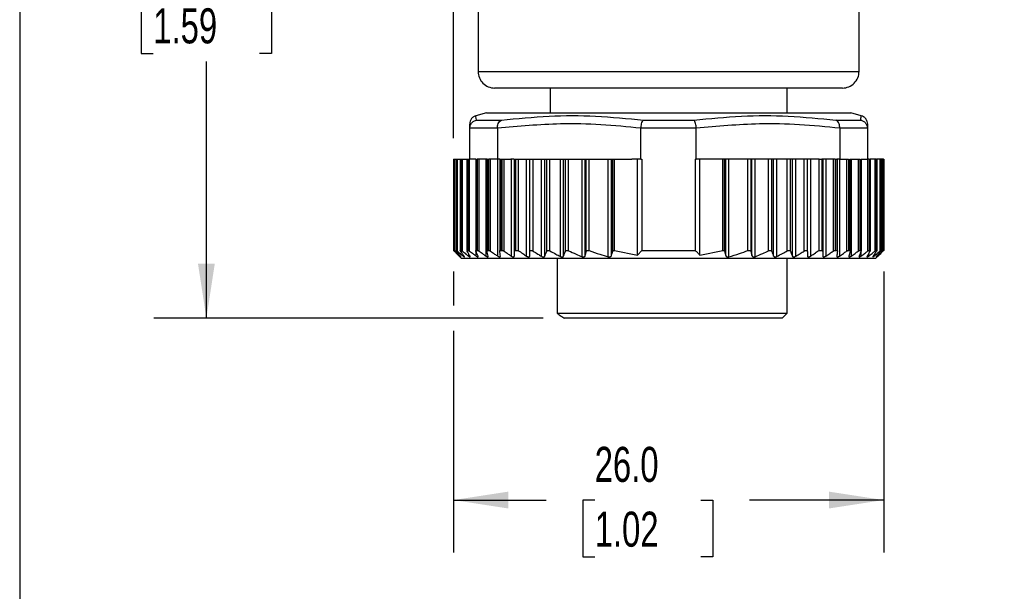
# Model space of a CAD drawing. Header units: millimetres. Extents: x 6 to 273, y 6 to 210.
# Tile 2 of 11: x 6 to 66, y 97 to 131. Entities that reach past the tile are written whole.
import ezdxf

# ---------------------------------------------------------------- set-up
doc = ezdxf.new("R2010")
doc.units = ezdxf.units.MM
doc.linetypes.add('SLD-Solid', pattern=[0])
doc.layers.add('DIMENSIONS', color=140, linetype='SLD-Solid', lineweight=25)
doc.layers.add('TEXT', color=140, linetype='SLD-Solid', lineweight=25)
doc.styles.add('SLDTEXTSTYLE0', font='TXT', dxfattribs={"width": 0.7})
doc.dimstyles.new('SLDDIMSTYLE1', dxfattribs={"dimtxt": 2.158008, "dimasz": 3.302, "dimexe": 0, "dimexo": 0.0625, "dimgap": 0.539502, "dimtad": 0, "dimtih": 1, "dimtoh": 1, "dimdec": 1, "dimrnd": 1e-09, "dimzin": 12, "dimdsep": 46, "dimtxsty": 'SLDTEXTSTYLE0', "dimsah": 1, "dimcen": 0.09, "dimadec": 0, "dimazin": 3, "dimtfac": 1, "dimtdec": 1, "dimtofl": 0, "dimtmove": 0, "dimatfit": 3, "dimfxl": 0, "dimfrac": 2, "dimtolj": 1, "dimtzin": 12, "dimarcsym": 0})
doc.dimstyles.new('SLDDIMSTYLE2', dxfattribs={"dimtxt": 2.158008, "dimasz": 3.302, "dimexe": 0, "dimexo": 0.0625, "dimgap": 0.539502, "dimtad": 0, "dimtih": 1, "dimtoh": 1, "dimdec": 1, "dimrnd": 1e-09, "dimzin": 4, "dimdsep": 46, "dimtxsty": 'SLDTEXTSTYLE0', "dimsah": 1, "dimcen": 0.09, "dimadec": 0, "dimazin": 1, "dimtfac": 1, "dimtdec": 1, "dimtofl": 0, "dimtmove": 0, "dimatfit": 3, "dimfxl": 0, "dimfrac": 2, "dimtolj": 1, "dimtzin": 12, "dimarcsym": 0})

# ---------------------------------------------------------------- blocks, each defined once
blk = doc.blocks.new('_D_5')
at = {"layer": 'DIMENSIONS'}
for p, q in [((33.755, 153.387), (14.446, 153.387)), ((17.621, 153.387), (17.621, 136.358)), ((14.415, 132.445), (13.69, 132.445)), ((13.69, 132.445), (13.69, 129.015)), ((20.827, 132.445), (21.552, 132.445)), ((21.552, 132.445), (21.552, 129.015)), ((13.69, 129.015), (14.415, 129.015)), ((21.552, 129.015), (20.827, 129.015)), ((17.621, 113.03), (17.621, 128.532)), ((37.96, 113.03), (14.446, 113.03))]:
    blk.add_line(p, q, dxfattribs=at)
for points in [[(17.621, 153.387), (17.113, 150.085), (18.129, 150.085)], [(17.621, 113.03), (18.129, 116.332), (17.113, 116.332)]]:
    blk.add_solid(points, dxfattribs=at)
at = {"layer": 'DIMENSIONS', "char_height": 2.1167, "attachment_point": 1, "style": 'SLDTEXTSTYLE0'}
for s, insert in [('40.4', (14.415, 135.657)), ('1.59', (14.415, 131.744))]:
    blk.add_mtext(s, dxfattribs=dict(at, insert=insert))
blk = doc.blocks.new('_D_6')
at = {"layer": 'DIMENSIONS'}
for p, q in [((32.54, 115.86), (32.54, 113.792)), ((58.511, 115.86), (58.511, 98.878)), ((32.54, 112.268), (32.54, 98.878)), ((32.54, 102.053), (38.139, 102.053)), ((41.064, 102.053), (40.339, 102.053)), ((40.339, 102.053), (40.339, 98.624)), ((47.476, 102.053), (48.201, 102.053)), ((48.201, 102.053), (48.201, 98.624)), ((58.511, 102.053), (50.401, 102.053)), ((40.339, 98.624), (41.064, 98.624)), ((48.201, 98.624), (47.476, 98.624))]:
    blk.add_line(p, q, dxfattribs=at)
for points in [[(32.54, 102.053), (35.842, 101.545), (35.842, 102.561)], [(58.511, 102.053), (55.209, 102.561), (55.209, 101.545)]]:
    blk.add_solid(points, dxfattribs=at)
at = {"layer": 'DIMENSIONS', "char_height": 2.1167, "attachment_point": 1, "style": 'SLDTEXTSTYLE0'}
for s, insert in [('26.0', (41.064, 105.265)), ('1.02', (41.064, 101.352))]:
    blk.add_mtext(s, dxfattribs=dict(at, insert=insert))
blk = doc.blocks.new('_D_7')
at = {"layer": 'DIMENSIONS'}
for p, q in [((32.54, 154.149), (32.54, 169.397)), ((87.025, 151.6), (87.025, 169.397)), ((32.54, 166.222), (52.927, 166.222)), ((55.852, 166.222), (55.127, 166.222)), ((55.127, 166.222), (55.127, 162.792)), ((62.265, 166.222), (62.989, 166.222)), ((62.989, 166.222), (62.989, 162.792)), ((87.025, 166.222), (65.189, 166.222)), ((55.127, 162.792), (55.852, 162.792)), ((62.989, 162.792), (62.265, 162.792)), ((32.54, 123.9), (32.54, 152.625))]:
    blk.add_line(p, q, dxfattribs=at)
for points in [[(32.54, 166.222), (35.842, 165.714), (35.842, 166.73)], [(87.025, 166.222), (83.723, 166.73), (83.723, 165.714)]]:
    blk.add_solid(points, dxfattribs=at)
at = {"layer": 'DIMENSIONS', "char_height": 2.1167, "attachment_point": 1, "style": 'SLDTEXTSTYLE0'}
for s, insert in [('54.5', (55.852, 169.434)), ('2.15', (55.852, 165.521))]:
    blk.add_mtext(s, dxfattribs=dict(at, insert=insert))

msp = doc.modelspace()

# ---------------------------------------------------------------- linework, layer by layer
for p, q in [((34.025, 152.386), (34.025, 127.93)), ((57.025, 127.93), (57.025, 131.847)), ((34.025, 127.93), (57.025, 127.93)), ((56.025, 126.93), (35.025, 126.93)), ((38.375, 126.93), (38.375, 125.43)), ((52.675, 125.43), (52.675, 126.93)), ((34.525, 125.43), (33.89, 125.26)), ((34.525, 125.43), (56.525, 125.43)), ((57.16, 125.26), (56.525, 125.43)), ((33.906, 124.994), (35.429, 124.994)), ((44.002, 124.994), (47.048, 124.994)), ((55.621, 124.994), (57.144, 124.994)), ((57.425, 125.07), (57.425, 125.052)), ((33.525, 124.5), (33.525, 124.753)), ((35.195, 124.511), (33.525, 124.511)), ((33.525, 122.63), (33.525, 124.5)), ((35.195, 124.5), (35.195, 122.63)), ((43.855, 122.63), (43.855, 124.5)), ((47.195, 124.511), (43.856, 124.511)), ((47.195, 122.63), (47.195, 124.5)), ((55.855, 124.5), (55.855, 122.63)), ((57.525, 124.511), (55.856, 124.511)), ((57.525, 124.753), (57.525, 124.5)), ((57.525, 124.5), (57.525, 122.63)), ((32.539, 122.63), (32.539, 117.129)), ((32.54, 122.63), (32.539, 122.63)), ((32.54, 122.63), (32.54, 117.13)), ((32.54, 122.63), (32.547, 122.63)), ((32.547, 122.63), (32.547, 117.13)), ((32.547, 122.63), (32.609, 122.63)), ((32.609, 117.077), (32.609, 122.63)), ((32.609, 122.63), (32.672, 122.63)), ((32.672, 122.63), (32.672, 117.127)), ((32.672, 122.63), (32.674, 122.63)), ((32.674, 122.63), (32.674, 117.13)), ((32.674, 122.63), (32.697, 122.63)), ((32.697, 122.63), (32.697, 117.13)), ((32.697, 122.63), (32.772, 122.63)), ((32.772, 117.077), (32.772, 122.63)), ((32.772, 122.63), (32.943, 122.63)), ((32.943, 122.63), (32.943, 117.123)), ((32.943, 122.63), (32.95, 122.63)), ((32.95, 122.63), (32.95, 117.13)), ((32.95, 122.63), (32.987, 122.63)), ((32.987, 122.63), (32.987, 117.13)), ((32.987, 122.63), (33.075, 122.63)), ((33.075, 117.077), (33.075, 122.63)), ((33.075, 122.63), (33.351, 122.63)), ((33.351, 122.63), (33.351, 117.116)), ((33.351, 122.63), (33.363, 122.63)), ((33.363, 122.63), (33.363, 117.13)), ((33.363, 122.63), (33.414, 122.63)), ((33.414, 122.63), (33.414, 117.13)), ((33.414, 122.63), (33.514, 122.63)), ((33.514, 117.077), (33.514, 122.63)), ((33.514, 122.63), (33.525, 122.63)), ((33.91, 122.63), (33.525, 122.63)), ((33.889, 122.63), (33.889, 117.109)), ((33.91, 122.63), (33.91, 117.13)), ((34.584, 122.63), (33.975, 122.63)), ((33.975, 122.63), (33.975, 117.13)), ((34.085, 117.077), (34.085, 122.63)), ((34.507, 116.779), (34.507, 122.63)), ((34.552, 122.63), (34.552, 117.098)), ((34.584, 122.63), (34.584, 117.13)), ((34.661, 122.63), (34.661, 117.13)), ((35.195, 122.63), (34.661, 122.63)), ((34.782, 117.077), (34.782, 122.63)), ((35.334, 122.63), (35.195, 122.63)), ((35.217, 116.779), (35.217, 122.63)), ((35.334, 122.63), (35.334, 117.086)), ((35.334, 122.63), (35.378, 122.63)), ((35.378, 122.63), (35.378, 117.13)), ((35.378, 122.63), (35.467, 122.63)), ((35.467, 122.63), (35.467, 117.13)), ((35.467, 122.63), (35.596, 122.63)), ((35.596, 117.077), (35.596, 122.63)), ((35.596, 122.63), (36.01, 122.63)), ((36.186, 122.63), (36.01, 122.63)), ((36.039, 116.779), (36.039, 122.63)), ((36.186, 122.63), (36.213, 122.63)), ((36.213, 116.779), (36.213, 122.63)), ((36.213, 122.63), (36.225, 122.63)), ((36.225, 117.077), (36.225, 122.63)), ((36.225, 122.63), (36.283, 122.63)), ((36.283, 122.63), (36.283, 117.13)), ((36.283, 122.63), (36.442, 122.63)), ((36.442, 122.63), (36.442, 117.13)), ((36.442, 122.63), (36.947, 122.63)), ((36.947, 116.783), (36.947, 122.63)), ((36.947, 122.63), (37.147, 122.63)), ((37.147, 117.059), (37.147, 122.63)), ((37.147, 122.63), (37.347, 122.63)), ((37.347, 117.085), (37.347, 122.63)), ((37.347, 122.63), (37.854, 122.63)), ((37.854, 116.771), (37.854, 122.63)), ((37.854, 122.63), (38.047, 122.63)), ((38.047, 116.774), (38.047, 122.63)), ((38.047, 122.63), (38.172, 122.63)), ((38.172, 117.082), (38.172, 122.63)), ((38.172, 122.63), (38.365, 122.63)), ((38.365, 117.097), (38.365, 122.63)), ((38.365, 122.63), (38.997, 122.63)), ((38.997, 116.759), (38.997, 122.63)), ((38.997, 122.63), (39.19, 122.63)), ((39.19, 116.788), (39.19, 122.63)), ((39.19, 122.63), (39.292, 122.63)), ((39.292, 117.068), (39.292, 122.63)), ((39.292, 122.63), (39.485, 122.63)), ((39.485, 117.107), (39.485, 122.63)), ((39.485, 122.63), (40.301, 122.63)), ((40.301, 116.748), (40.301, 122.63)), ((40.301, 122.63), (40.498, 122.63)), ((40.498, 116.819), (40.498, 122.63)), ((40.498, 122.63), (40.543, 122.63)), ((40.543, 117.037), (40.543, 122.63)), ((40.543, 122.63), (40.74, 122.63)), ((40.74, 117.116), (40.74, 122.63)), ((40.74, 122.63), (41.886, 122.63)), ((41.886, 116.739), (41.886, 122.63)), ((41.886, 122.63), (42.079, 122.63)), ((42.079, 116.827), (42.079, 122.63)), ((42.079, 122.63), (42.155, 122.63)), ((42.155, 117.08), (42.155, 122.63)), ((42.155, 122.63), (42.252, 122.63)), ((42.252, 117.127), (42.252, 122.63)), ((42.252, 122.63), (43.311, 122.63)), ((43.855, 122.63), (43.311, 122.63)), ((43.646, 116.848), (43.646, 122.63)), ((43.855, 122.63), (43.916, 122.63)), ((43.916, 122.63), (43.916, 117.13)), ((47.135, 122.63), (47.195, 122.63)), ((47.135, 122.63), (47.135, 117.13)), ((47.74, 122.63), (47.195, 122.63)), ((47.405, 116.848), (47.405, 122.63)), ((48.799, 122.63), (47.74, 122.63)), ((48.799, 117.127), (48.799, 122.63)), ((48.895, 122.63), (48.799, 122.63)), ((48.895, 117.08), (48.895, 122.63)), ((48.971, 122.63), (48.895, 122.63)), ((48.971, 116.827), (48.971, 122.63)), ((49.164, 122.63), (48.971, 122.63)), ((49.164, 116.739), (49.164, 122.63)), ((50.311, 122.63), (49.164, 122.63)), ((50.311, 117.116), (50.311, 122.63)), ((50.508, 122.63), (50.311, 122.63)), ((50.508, 117.037), (50.508, 122.63)), ((50.553, 122.63), (50.508, 122.63)), ((50.553, 116.819), (50.553, 122.63)), ((50.75, 122.63), (50.553, 122.63)), ((50.75, 116.748), (50.75, 122.63)), ((51.565, 122.63), (50.75, 122.63)), ((51.565, 117.107), (51.565, 122.63)), ((51.759, 122.63), (51.565, 122.63)), ((51.759, 117.068), (51.759, 122.63)), ((51.86, 122.63), (51.759, 122.63)), ((51.86, 116.788), (51.86, 122.63)), ((52.053, 122.63), (51.86, 122.63)), ((52.053, 116.759), (52.053, 122.63)), ((52.685, 122.63), (52.053, 122.63)), ((52.685, 117.097), (52.685, 122.63)), ((52.878, 122.63), (52.685, 122.63)), ((52.878, 117.082), (52.878, 122.63)), ((53.003, 122.63), (52.878, 122.63)), ((53.003, 116.774), (53.003, 122.63)), ((53.197, 122.63), (53.003, 122.63)), ((53.197, 116.771), (53.197, 122.63)), ((53.704, 122.63), (53.197, 122.63)), ((53.704, 117.085), (53.704, 122.63)), ((53.904, 122.63), (53.704, 122.63)), ((53.904, 117.059), (53.904, 122.63)), ((54.104, 122.63), (53.904, 122.63)), ((54.104, 116.783), (54.104, 122.63)), ((54.609, 122.63), (54.104, 122.63)), ((54.609, 117.13), (54.609, 122.63)), ((54.609, 122.63), (54.768, 122.63)), ((54.768, 122.63), (54.768, 117.13)), ((54.825, 122.63), (54.768, 122.63)), ((54.825, 122.63), (54.825, 117.077)), ((54.838, 122.63), (54.825, 122.63)), ((54.838, 122.63), (54.838, 116.779)), ((54.865, 122.63), (54.838, 122.63)), ((55.041, 122.63), (54.865, 122.63)), ((55.011, 122.63), (55.011, 116.779)), ((55.455, 122.63), (55.041, 122.63)), ((55.455, 122.63), (55.455, 117.077)), ((55.583, 122.63), (55.455, 122.63)), ((55.583, 122.63), (55.583, 117.13)), ((55.583, 122.63), (55.673, 122.63)), ((55.673, 122.63), (55.673, 117.13)), ((55.717, 122.63), (55.673, 122.63)), ((55.717, 117.086), (55.717, 122.63)), ((55.855, 122.63), (55.717, 122.63)), ((55.834, 122.63), (55.834, 116.779)), ((55.855, 122.63), (56.389, 122.63)), ((56.269, 122.63), (56.269, 117.077)), ((56.389, 122.63), (56.389, 117.13)), ((56.467, 122.63), (57.076, 122.63)), ((56.467, 122.63), (56.467, 117.13)), ((56.498, 117.098), (56.498, 122.63)), ((56.543, 122.63), (56.543, 116.779)), ((56.965, 122.63), (56.965, 117.077)), ((57.076, 122.63), (57.076, 117.13)), ((57.14, 122.63), (57.525, 122.63)), ((57.14, 122.63), (57.14, 117.13)), ((57.162, 117.108), (57.162, 122.63)), ((57.536, 122.63), (57.525, 122.63)), ((57.536, 122.63), (57.536, 117.077)), ((57.636, 122.63), (57.536, 122.63)), ((57.636, 122.63), (57.636, 117.13)), ((57.636, 122.63), (57.687, 122.63)), ((57.687, 122.63), (57.687, 117.13)), ((57.7, 122.63), (57.687, 122.63)), ((57.7, 117.116), (57.7, 122.63)), ((57.975, 122.63), (57.7, 122.63)), ((57.975, 122.63), (57.975, 117.077)), ((58.064, 122.63), (57.975, 122.63)), ((58.064, 122.63), (58.064, 117.13)), ((58.064, 122.63), (58.1, 122.63)), ((58.1, 122.63), (58.1, 117.13)), ((58.107, 122.63), (58.1, 122.63)), ((58.107, 117.124), (58.107, 122.63)), ((58.278, 122.63), (58.107, 122.63)), ((58.278, 122.63), (58.278, 117.077)), ((58.354, 122.63), (58.278, 122.63)), ((58.354, 122.63), (58.354, 117.13)), ((58.354, 122.63), (58.376, 122.63)), ((58.376, 122.63), (58.376, 117.13)), ((58.378, 122.63), (58.376, 122.63)), ((58.378, 117.126), (58.378, 122.63)), ((58.442, 122.63), (58.378, 122.63)), ((58.442, 122.63), (58.442, 117.077)), ((58.504, 122.63), (58.442, 122.63)), ((58.504, 122.63), (58.504, 117.13)), ((58.504, 122.63), (58.511, 122.63)), ((58.511, 117.129), (58.511, 122.63)), ((58.511, 122.63), (58.511, 117.13)), ((58.511, 122.63), (58.511, 122.63)), ((32.54, 117.13), (32.547, 117.13)), ((32.674, 117.13), (32.697, 117.13)), ((32.95, 117.13), (32.987, 117.13)), ((33.366, 117.077), (33.352, 117.11)), ((33.363, 117.13), (33.414, 117.13)), ((33.91, 117.13), (33.975, 117.13)), ((34.584, 117.13), (34.661, 117.13)), ((35.378, 117.13), (35.467, 117.13)), ((36.283, 117.13), (36.442, 117.13)), ((42.252, 117.127), (43.646, 116.848)), ((43.916, 117.13), (47.135, 117.13)), ((47.405, 116.848), (48.799, 117.127)), ((54.609, 117.13), (54.768, 117.13)), ((55.583, 117.13), (55.673, 117.13)), ((56.389, 117.13), (56.467, 117.13)), ((57.076, 117.13), (57.14, 117.13)), ((57.636, 117.13), (57.687, 117.13)), ((58.064, 117.13), (58.1, 117.13)), ((58.354, 117.13), (58.376, 117.13)), ((58.376, 117.13), (58.377, 117.126)), ((58.504, 117.13), (58.511, 117.13)), ((32.924, 116.732), (33.025, 116.63)), ((32.933, 116.779), (32.933, 116.811)), ((58.025, 116.63), (33.025, 116.63)), ((33.127, 116.779), (33.127, 116.854)), ((33.456, 116.779), (33.456, 116.918)), ((33.918, 116.779), (33.918, 117.027)), ((37.147, 116.797), (37.147, 117.059)), ((38.79, 116.63), (38.79, 113.33)), ((52.675, 113.33), (52.675, 116.63)), ((53.904, 117.059), (53.904, 116.797)), ((56.414, 116.779), (56.412, 116.759)), ((57.132, 117.027), (57.132, 116.779)), ((57.594, 116.918), (57.594, 116.779)), ((57.924, 116.854), (57.924, 116.779)), ((58.025, 116.63), (58.127, 116.732)), ((58.117, 116.811), (58.117, 116.779)), ((38.79, 113.33), (52.675, 113.33)), ((52.375, 113.03), (39.23, 113.03)), ((52.375, 113.03), (52.675, 113.33))]:
    msp.add_line(p, q)
for centre, start, end in [((35.025, 127.93), 179.99968, 270), ((56.025, 127.93), 269.99994, 359.99995)]:
    msp.add_arc(centre, 1, start, end)
for points, knots in [([(33.896, 125.262), (33.846, 125.243), (33.743, 125.205), (33.622, 125.088), (33.54, 124.941), (33.53, 124.832), (33.525, 124.779)], [0, 0, 0, 0, 0.243177, 0.500001, 0.756812, 1, 1, 1, 1]), ([(33.525, 124.511), (33.53, 124.553), (33.539, 124.646), (33.605, 124.785), (33.724, 124.922), (33.843, 124.969), (33.906, 124.994)], [0, 0, 0, 0, 0.192692, 0.424409, 0.694075, 1, 1, 1, 1]), ([(33.898, 125.232), (33.898, 125.232), (33.856, 125.3), (33.881, 125.147), (33.906, 124.994)], [0, 0, 0, 0, 0.0000596, 1, 1, 1, 1]), ([(35.195, 124.511), (35.196, 124.555), (35.197, 124.647), (35.233, 124.783), (35.303, 124.917), (35.388, 124.968), (35.429, 124.994)], [0, 0, 0, 0, 0.230882, 0.485295, 0.746498, 1, 1, 1, 1]), ([(35.429, 124.994), (36.387, 125.089), (38.277, 125.278), (41.148, 125.278), (43.042, 125.089), (44.002, 124.994)], [0, 0, 0, 0, 0.3359067, 0.6630453, 1, 1, 1, 1]), ([(43.856, 124.511), (43.859, 124.553), (43.867, 124.641), (43.895, 124.773), (43.93, 124.9), (43.98, 124.965), (44.002, 124.994)], [0, 0, 0, 0, 0.245078, 0.520729, 0.789532, 1, 1, 1, 1]), ([(47.048, 124.994), (48.009, 125.089), (49.902, 125.278), (52.773, 125.278), (54.663, 125.089), (55.621, 124.994)], [0, 0, 0, 0, 0.336877, 0.664016, 1, 1, 1, 1]), ([(47.195, 124.511), (47.191, 124.554), (47.184, 124.646), (47.155, 124.778), (47.12, 124.903), (47.07, 124.966), (47.048, 124.994)], [0, 0, 0, 0, 0.256025, 0.533456, 0.796439, 1, 1, 1, 1]), ([(55.856, 124.511), (55.855, 124.553), (55.854, 124.642), (55.82, 124.778), (55.751, 124.914), (55.664, 124.967), (55.621, 124.994)], [0, 0, 0, 0, 0.220695, 0.472495, 0.737826, 1, 1, 1, 1]), ([(57.144, 124.994), (57.138, 125.074), (57.132, 125.155), (57.153, 125.232), (57.153, 125.232)], [0, 0, 0, 0, 0.999939, 1, 1, 1, 1]), ([(57.144, 124.994), (57.206, 124.97), (57.322, 124.924), (57.442, 124.791), (57.511, 124.65), (57.521, 124.555), (57.525, 124.511)], [0, 0, 0, 0, 0.297353, 0.563927, 0.798468, 1, 1, 1, 1]), ([(57.428, 125.071), (57.426, 125.075), (57.399, 125.129), (57.305, 125.204), (57.204, 125.243), (57.155, 125.262)], [0, 0, 0, 0, 0.039236, 0.532721, 1, 1, 1, 1]), ([(57.425, 125.053), (57.455, 125.004), (57.513, 124.912), (57.521, 124.804), (57.525, 124.753)], [0, 0, 0, 0, 0.524352, 1, 1, 1, 1]), ([(33.525, 124.511), (33.525, 124.509), (33.525, 124.505), (33.525, 124.502), (33.525, 124.5)], [0, 0, 0, 0, 0.559816, 1, 1, 1, 1]), ([(43.855, 124.5), (43.049, 124.583), (41.437, 124.748), (38.539, 124.808), (36.464, 124.617), (35.195, 124.5)], [0, 0, 0, 0, 0.280231, 0.560006, 1, 1, 1, 1]), ([(35.195, 124.5), (35.195, 124.502), (35.195, 124.506), (35.195, 124.509), (35.195, 124.511)], [0, 0, 0, 0, 0.5601464, 1, 1, 1, 1]), ([(43.856, 124.511), (43.856, 124.509), (43.855, 124.505), (43.855, 124.502), (43.855, 124.5)], [0, 0, 0, 0, 0.559963, 1, 1, 1, 1]), ([(55.855, 124.5), (55.049, 124.583), (53.437, 124.748), (50.539, 124.808), (48.464, 124.617), (47.195, 124.5)], [0, 0, 0, 0, 0.280231, 0.560006, 1, 1, 1, 1]), ([(47.195, 124.5), (47.195, 124.502), (47.195, 124.506), (47.195, 124.509), (47.195, 124.511)], [0, 0, 0, 0, 0.560031, 1, 1, 1, 1]), ([(55.856, 124.511), (55.855, 124.509), (55.855, 124.505), (55.855, 124.502), (55.855, 124.5)], [0, 0, 0, 0, 0.559857, 1, 1, 1, 1]), ([(57.525, 124.5), (57.525, 124.502), (57.525, 124.506), (57.525, 124.509), (57.525, 124.511)], [0, 0, 0, 0, 0.560196, 1, 1, 1, 1]), ([(32.587, 117.077), (32.577, 117.088), (32.562, 117.104), (32.544, 117.121), (32.54, 117.129), (32.54, 117.13)], [0, 0, 0, 0, 0.6241601, 0.935149, 1, 1, 1, 1]), ([(32.547, 117.13), (32.55, 117.128), (32.562, 117.121), (32.582, 117.102), (32.599, 117.086), (32.609, 117.077)], [0, 0, 0, 0, 0.149289, 0.498745, 1, 1, 1, 1]), ([(32.707, 117.077), (32.7, 117.087), (32.689, 117.103), (32.669, 117.122), (32.674, 117.129), (32.674, 117.13)], [0, 0, 0, 0, 0.634612, 0.930059, 1, 1, 1, 1]), ([(32.697, 117.13), (32.702, 117.128), (32.717, 117.122), (32.741, 117.102), (32.761, 117.086), (32.772, 117.077)], [0, 0, 0, 0, 0.182205, 0.528761, 1, 1, 1, 1]), ([(32.968, 117.077), (32.961, 117.087), (32.952, 117.101), (32.939, 117.125), (32.948, 117.129), (32.95, 117.13)], [0, 0, 0, 0, 0.606741, 0.881102, 1, 1, 1, 1]), ([(32.987, 117.13), (32.994, 117.128), (33.012, 117.123), (33.041, 117.103), (33.063, 117.086), (33.075, 117.077)], [0, 0, 0, 0, 0.2096984, 0.5539413, 1, 1, 1, 1]), ([(33.352, 117.116), (33.352, 117.12), (33.351, 117.128), (33.359, 117.13), (33.363, 117.13)], [0, 0, 0, 0, 0.476225, 1, 1, 1, 1]), ([(33.414, 117.13), (33.423, 117.128), (33.445, 117.124), (33.477, 117.103), (33.501, 117.086), (33.514, 117.077)], [0, 0, 0, 0, 0.232185, 0.574637, 1, 1, 1, 1]), ([(33.897, 117.077), (33.892, 117.087), (33.886, 117.103), (33.893, 117.128), (33.905, 117.13), (33.91, 117.13)], [0, 0, 0, 0, 0.503002, 0.774401, 1, 1, 1, 1]), ([(33.975, 117.13), (33.985, 117.128), (34.009, 117.124), (34.046, 117.104), (34.071, 117.086), (34.085, 117.077)], [0, 0, 0, 0, 0.250782, 0.591872, 1, 1, 1, 1]), ([(34.554, 117.098), (34.554, 117.102), (34.552, 117.113), (34.564, 117.129), (34.578, 117.13), (34.584, 117.13)], [0, 0, 0, 0, 0.233014, 0.634892, 1, 1, 1, 1]), ([(34.661, 117.13), (34.673, 117.129), (34.7, 117.125), (34.74, 117.104), (34.767, 117.087), (34.782, 117.077)], [0, 0, 0, 0, 0.266371, 0.606387, 1, 1, 1, 1]), ([(35.334, 117.077), (35.334, 117.088), (35.333, 117.108), (35.354, 117.129), (35.37, 117.13), (35.378, 117.13)], [0, 0, 0, 0, 0.412813, 0.717144, 1, 1, 1, 1]), ([(35.467, 117.13), (35.48, 117.129), (35.509, 117.125), (35.552, 117.105), (35.581, 117.087), (35.596, 117.077)], [0, 0, 0, 0, 0.279761, 0.618897, 1, 1, 1, 1]), ([(36.225, 117.077), (36.227, 117.089), (36.23, 117.11), (36.256, 117.129), (36.274, 117.13), (36.283, 117.13)], [0, 0, 0, 0, 0.387039, 0.705655, 1, 1, 1, 1]), ([(36.442, 117.13), (36.536, 117.065), (36.703, 116.948), (36.872, 116.833), (36.947, 116.783)], [0, 0, 0, 0, 0.560142, 1, 1, 1, 1]), ([(37.147, 117.059), (37.148, 117.074), (37.151, 117.099), (37.181, 117.127), (37.22, 117.133), (37.263, 117.125), (37.306, 117.109), (37.333, 117.093), (37.347, 117.085)], [0, 0, 0, 0, 0.169219, 0.296905, 0.454212, 0.621798, 0.80787, 1, 1, 1, 1]), ([(38.172, 117.082), (38.179, 117.093), (38.191, 117.115), (38.229, 117.13), (38.27, 117.131), (38.316, 117.12), (38.347, 117.107), (38.364, 117.098), (38.365, 117.097)], [0, 0, 0, 0, 0.170926, 0.333366, 0.53213, 0.738627, 0.970423, 1, 1, 1, 1]), ([(39.292, 117.068), (39.299, 117.081), (39.312, 117.107), (39.352, 117.128), (39.397, 117.132), (39.443, 117.125), (39.471, 117.113), (39.485, 117.107)], [0, 0, 0, 0, 0.1991522, 0.3752227, 0.5862876, 0.7953867, 1, 1, 1, 1]), ([(39.485, 117.107), (39.636, 117.038), (39.906, 116.914), (40.18, 116.799), (40.301, 116.748)], [0, 0, 0, 0, 0.5599731, 1, 1, 1, 1]), ([(40.543, 117.037), (40.551, 117.059), (40.564, 117.094), (40.611, 117.124), (40.658, 117.133), (40.702, 117.128), (40.729, 117.12), (40.74, 117.116)], [0, 0, 0, 0, 0.2749682, 0.450789, 0.6572295, 0.8574225, 1, 1, 1, 1]), ([(40.74, 117.116), (40.952, 117.04), (41.331, 116.904), (41.716, 116.789), (41.886, 116.739)], [0, 0, 0, 0, 0.559926, 1, 1, 1, 1]), ([(42.155, 117.08), (42.16, 117.091), (42.169, 117.11), (42.193, 117.125), (42.216, 117.131), (42.236, 117.131), (42.248, 117.128), (42.252, 117.127)], [0, 0, 0, 0, 0.298639, 0.498306, 0.689935, 0.90081, 1, 1, 1, 1]), ([(43.646, 116.848), (43.696, 116.9), (43.787, 116.994), (43.876, 117.089), (43.916, 117.13)], [0, 0, 0, 0, 0.559307, 1, 1, 1, 1]), ([(47.135, 117.13), (47.185, 117.077), (47.275, 116.983), (47.365, 116.889), (47.405, 116.848)], [0, 0, 0, 0, 0.5607, 1, 1, 1, 1]), ([(48.799, 117.127), (48.807, 117.129), (48.824, 117.132), (48.849, 117.128), (48.878, 117.115), (48.888, 117.094), (48.895, 117.08)], [0, 0, 0, 0, 0.225602, 0.435618, 0.622711, 1, 1, 1, 1]), ([(49.164, 116.739), (49.38, 116.804), (49.766, 116.92), (50.144, 117.056), (50.311, 117.116)], [0, 0, 0, 0, 0.5598764, 1, 1, 1, 1]), ([(50.311, 117.116), (50.327, 117.121), (50.358, 117.131), (50.404, 117.131), (50.445, 117.121), (50.482, 117.096), (50.501, 117.065), (50.506, 117.042), (50.508, 117.037)], [0, 0, 0, 0, 0.205781, 0.399568, 0.563356, 0.717566, 0.936485, 1, 1, 1, 1]), ([(50.75, 116.748), (50.903, 116.813), (51.177, 116.928), (51.447, 117.052), (51.565, 117.107)], [0, 0, 0, 0, 0.559957, 1, 1, 1, 1]), ([(51.565, 117.107), (51.582, 117.114), (51.613, 117.127), (51.661, 117.132), (51.702, 117.126), (51.739, 117.106), (51.751, 117.082), (51.759, 117.068)], [0, 0, 0, 0, 0.236471, 0.458686, 0.63737, 0.791847, 1, 1, 1, 1]), ([(52.685, 117.097), (52.702, 117.105), (52.735, 117.121), (52.784, 117.132), (52.826, 117.129), (52.86, 117.113), (52.872, 117.093), (52.878, 117.082)], [0, 0, 0, 0, 0.2589707, 0.5013118, 0.684612, 0.8301503, 1, 1, 1, 1]), ([(53.704, 117.085), (53.722, 117.095), (53.754, 117.114), (53.803, 117.129), (53.844, 117.132), (53.876, 117.122), (53.9, 117.096), (53.902, 117.073), (53.904, 117.059)], [0, 0, 0, 0, 0.245716, 0.440817, 0.607315, 0.728413, 0.840077, 1, 1, 1, 1]), ([(54.104, 116.783), (54.198, 116.847), (54.367, 116.962), (54.535, 117.079), (54.609, 117.13)], [0, 0, 0, 0, 0.559867, 1, 1, 1, 1]), ([(54.768, 117.13), (54.779, 117.129), (54.799, 117.128), (54.822, 117.105), (54.824, 117.087), (54.825, 117.077)], [0, 0, 0, 0, 0.37221, 0.674991, 1, 1, 1, 1]), ([(55.455, 117.077), (55.473, 117.088), (55.504, 117.108), (55.548, 117.127), (55.574, 117.129), (55.583, 117.13)], [0, 0, 0, 0, 0.456864, 0.793, 1, 1, 1, 1]), ([(55.673, 117.13), (55.683, 117.129), (55.7, 117.128), (55.718, 117.104), (55.717, 117.086), (55.716, 117.077)], [0, 0, 0, 0, 0.355618, 0.649956, 1, 1, 1, 1]), ([(56.269, 117.077), (56.286, 117.088), (56.316, 117.108), (56.357, 117.127), (56.38, 117.129), (56.389, 117.13)], [0, 0, 0, 0, 0.470603, 0.80454, 1, 1, 1, 1]), ([(56.467, 117.13), (56.475, 117.129), (56.491, 117.127), (56.501, 117.102), (56.497, 117.086), (56.495, 117.077)], [0, 0, 0, 0, 0.326012, 0.613396, 1, 1, 1, 1]), ([(56.965, 117.077), (56.982, 117.088), (57.01, 117.107), (57.047, 117.126), (57.068, 117.129), (57.076, 117.13)], [0, 0, 0, 0, 0.486576, 0.817974, 1, 1, 1, 1]), ([(57.14, 117.13), (57.147, 117.129), (57.161, 117.126), (57.163, 117.1), (57.157, 117.086), (57.154, 117.077)], [0, 0, 0, 0, 0.280276, 0.566906, 1, 1, 1, 1]), ([(57.536, 117.077), (57.552, 117.088), (57.578, 117.106), (57.611, 117.126), (57.63, 117.129), (57.636, 117.13)], [0, 0, 0, 0, 0.505537, 0.834014, 1, 1, 1, 1]), ([(57.687, 117.13), (57.692, 117.129), (57.704, 117.124), (57.697, 117.099), (57.689, 117.085), (57.685, 117.077)], [0, 0, 0, 0, 0.219299, 0.516605, 1, 1, 1, 1]), ([(57.975, 117.077), (57.99, 117.088), (58.014, 117.106), (58.043, 117.125), (58.059, 117.129), (58.064, 117.13)], [0, 0, 0, 0, 0.528317, 0.853465, 1, 1, 1, 1]), ([(58.1, 117.13), (58.103, 117.128), (58.112, 117.121), (58.097, 117.099), (58.088, 117.086), (58.083, 117.077)], [0, 0, 0, 0, 0.153107, 0.47279, 1, 1, 1, 1]), ([(58.278, 117.077), (58.292, 117.088), (58.313, 117.105), (58.337, 117.125), (58.35, 117.129), (58.354, 117.13)], [0, 0, 0, 0, 0.556103, 0.87748, 1, 1, 1, 1]), ([(58.377, 117.124), (58.377, 117.124), (58.378, 117.116), (58.36, 117.101), (58.35, 117.086), (58.343, 117.077)], [0, 0, 0, 0, 0.013944, 0.393361, 1, 1, 1, 1]), ([(58.442, 117.077), (58.454, 117.088), (58.472, 117.104), (58.492, 117.123), (58.501, 117.129), (58.504, 117.13)], [0, 0, 0, 0, 0.58946, 0.906576, 1, 1, 1, 1]), ([(58.511, 117.13), (58.509, 117.128), (58.504, 117.119), (58.486, 117.102), (58.472, 117.086), (58.463, 117.077)], [0, 0, 0, 0, 0.115745, 0.466935, 1, 1, 1, 1]), ([(32.877, 116.779), (32.823, 116.834), (32.726, 116.933), (32.63, 117.033), (32.587, 117.077)], [0, 0, 0, 0, 0.559263, 1, 1, 1, 1]), ([(32.609, 117.077), (32.669, 117.021), (32.777, 116.921), (32.885, 116.822), (32.933, 116.779)], [0, 0, 0, 0, 0.560536, 1, 1, 1, 1]), ([(32.96, 116.779), (32.913, 116.834), (32.828, 116.933), (32.744, 117.033), (32.707, 117.077)], [0, 0, 0, 0, 0.559019, 1, 1, 1, 1]), ([(32.772, 117.077), (32.838, 117.021), (32.956, 116.921), (33.075, 116.822), (33.127, 116.779)], [0, 0, 0, 0, 0.560389, 1, 1, 1, 1]), ([(32.924, 116.732), (32.924, 116.732), (32.928, 116.728), (32.905, 116.75), (32.897, 116.759), (32.884, 116.772), (32.877, 116.779)], [0, 0, 0, 0, 0.015614, 0.21965, 0.634896, 1, 1, 1, 1]), ([(32.933, 116.779), (32.945, 116.769), (32.964, 116.753), (32.98, 116.736), (32.999, 116.729), (32.985, 116.748), (32.976, 116.76), (32.966, 116.773), (32.96, 116.779)], [0, 0, 0, 0, 0.332029, 0.513575, 0.571027, 0.650729, 0.833357, 1, 1, 1, 1]), ([(33.181, 116.779), (33.141, 116.834), (33.069, 116.933), (32.999, 117.033), (32.968, 117.077)], [0, 0, 0, 0, 0.558725, 1, 1, 1, 1]), ([(33.075, 117.077), (33.146, 117.021), (33.273, 116.921), (33.4, 116.822), (33.456, 116.779)], [0, 0, 0, 0, 0.560259, 1, 1, 1, 1]), ([(33.127, 116.779), (33.14, 116.768), (33.162, 116.752), (33.182, 116.736), (33.206, 116.727), (33.203, 116.747), (33.193, 116.76), (33.185, 116.773), (33.181, 116.779)], [0, 0, 0, 0, 0.33852, 0.537953, 0.629149, 0.69693, 0.853125, 1, 1, 1, 1]), ([(33.537, 116.779), (33.505, 116.834), (33.447, 116.933), (33.391, 117.033), (33.366, 117.077)], [0, 0, 0, 0, 0.558398, 1, 1, 1, 1]), ([(33.456, 116.779), (33.471, 116.768), (33.494, 116.751), (33.522, 116.735), (33.547, 116.726), (33.554, 116.745), (33.546, 116.761), (33.54, 116.773), (33.537, 116.779)], [0, 0, 0, 0, 0.336737, 0.548221, 0.667295, 0.737828, 0.872213, 1, 1, 1, 1]), ([(33.514, 117.077), (33.59, 117.021), (33.724, 116.921), (33.859, 116.822), (33.918, 116.779)], [0, 0, 0, 0, 0.560158, 1, 1, 1, 1]), ([(34.024, 116.779), (34, 116.834), (33.957, 116.933), (33.915, 117.033), (33.897, 117.077)], [0, 0, 0, 0, 0.5580664, 1, 1, 1, 1]), ([(33.918, 116.779), (33.933, 116.768), (33.959, 116.75), (33.993, 116.734), (34.019, 116.727), (34.035, 116.742), (34.03, 116.761), (34.026, 116.773), (34.024, 116.779)], [0, 0, 0, 0, 0.328755, 0.546841, 0.687295, 0.769293, 0.888802, 1, 1, 1, 1]), ([(34.085, 117.077), (34.164, 117.021), (34.304, 116.921), (34.445, 116.822), (34.507, 116.779)], [0, 0, 0, 0, 0.560095, 1, 1, 1, 1]), ([(34.507, 116.779), (34.523, 116.768), (34.551, 116.75), (34.589, 116.734), (34.619, 116.727), (34.64, 116.74), (34.641, 116.761), (34.638, 116.773), (34.637, 116.779)], [0, 0, 0, 0, 0.3172799, 0.5378118, 0.6939703, 0.7895674, 0.9016286, 1, 1, 1, 1]), ([(34.637, 116.779), (34.622, 116.834), (34.594, 116.934), (34.567, 117.033), (34.556, 117.077)], [0, 0, 0, 0, 0.5577622, 1, 1, 1, 1]), ([(34.782, 117.077), (34.863, 117.021), (35.007, 116.921), (35.153, 116.822), (35.217, 116.779)], [0, 0, 0, 0, 0.560046, 1, 1, 1, 1]), ([(35.217, 116.779), (35.234, 116.768), (35.263, 116.75), (35.305, 116.733), (35.338, 116.728), (35.363, 116.739), (35.371, 116.76), (35.37, 116.773), (35.369, 116.779)], [0, 0, 0, 0, 0.303958, 0.524003, 0.691494, 0.799754, 0.910464, 1, 1, 1, 1]), ([(35.369, 116.779), (35.363, 116.834), (35.351, 116.934), (35.34, 117.033), (35.334, 117.077)], [0, 0, 0, 0, 0.557565, 1, 1, 1, 1]), ([(35.596, 117.077), (35.678, 117.021), (35.826, 116.921), (35.974, 116.822), (36.039, 116.779)], [0, 0, 0, 0, 0.560007, 1, 1, 1, 1]), ([(36.039, 116.779), (36.057, 116.768), (36.087, 116.749), (36.133, 116.732), (36.17, 116.728), (36.198, 116.739), (36.211, 116.759), (36.212, 116.773), (36.213, 116.779)], [0, 0, 0, 0, 0.290093, 0.507695, 0.68301, 0.802203, 0.915617, 1, 1, 1, 1]), ([(36.213, 116.779), (36.215, 116.834), (36.219, 116.934), (36.223, 117.033), (36.225, 117.077)], [0, 0, 0, 0, 0.557523, 1, 1, 1, 1]), ([(36.947, 116.783), (36.965, 116.771), (36.998, 116.751), (37.047, 116.733), (37.088, 116.728), (37.12, 116.737), (37.143, 116.762), (37.146, 116.784), (37.147, 116.797)], [0, 0, 0, 0, 0.257633, 0.454997, 0.622662, 0.740187, 0.846197, 1, 1, 1, 1]), ([(37.347, 117.085), (37.441, 117.026), (37.609, 116.92), (37.779, 116.816), (37.854, 116.771)], [0, 0, 0, 0, 0.559997, 1, 1, 1, 1]), ([(37.854, 116.771), (37.871, 116.761), (37.904, 116.743), (37.955, 116.729), (37.997, 116.73), (38.03, 116.745), (38.041, 116.764), (38.047, 116.774)], [0, 0, 0, 0, 0.270387, 0.52299, 0.706064, 0.845095, 1, 1, 1, 1]), ([(38.047, 116.774), (38.071, 116.831), (38.113, 116.933), (38.154, 117.036), (38.172, 117.082)], [0, 0, 0, 0, 0.557537, 1, 1, 1, 1]), ([(38.365, 117.097), (38.483, 117.032), (38.692, 116.918), (38.904, 116.807), (38.997, 116.759)], [0, 0, 0, 0, 0.559991, 1, 1, 1, 1]), ([(38.997, 116.759), (39.014, 116.751), (39.045, 116.737), (39.093, 116.728), (39.134, 116.733), (39.171, 116.751), (39.183, 116.775), (39.19, 116.788)], [0, 0, 0, 0, 0.242572, 0.470606, 0.64912, 0.798039, 1, 1, 1, 1]), ([(39.19, 116.788), (39.209, 116.84), (39.243, 116.933), (39.277, 117.027), (39.292, 117.068)], [0, 0, 0, 0, 0.558586, 1, 1, 1, 1]), ([(40.301, 116.748), (40.317, 116.742), (40.347, 116.732), (40.393, 116.729), (40.434, 116.738), (40.47, 116.76), (40.491, 116.791), (40.496, 116.813), (40.498, 116.819)], [0, 0, 0, 0, 0.207257, 0.402732, 0.565225, 0.714413, 0.925003, 1, 1, 1, 1]), ([(40.498, 116.819), (40.506, 116.86), (40.521, 116.933), (40.536, 117.005), (40.543, 117.037)], [0, 0, 0, 0, 0.559515, 1, 1, 1, 1]), ([(41.886, 116.739), (41.902, 116.735), (41.933, 116.728), (41.978, 116.732), (42.021, 116.748), (42.06, 116.779), (42.073, 116.811), (42.079, 116.827)], [0, 0, 0, 0, 0.2050857, 0.3986008, 0.5685934, 0.783654, 1, 1, 1, 1]), ([(42.079, 116.827), (42.094, 116.874), (42.119, 116.959), (42.144, 117.043), (42.155, 117.08)], [0, 0, 0, 0, 0.559586, 1, 1, 1, 1]), ([(48.895, 117.08), (48.909, 117.033), (48.935, 116.948), (48.96, 116.864), (48.971, 116.827)], [0, 0, 0, 0, 0.560413, 1, 1, 1, 1]), ([(48.971, 116.827), (48.981, 116.805), (48.998, 116.769), (49.048, 116.738), (49.097, 116.728), (49.137, 116.732), (49.159, 116.737), (49.164, 116.739)], [0, 0, 0, 0, 0.2991346, 0.493313, 0.7168519, 0.9259615, 1, 1, 1, 1]), ([(50.508, 117.037), (50.516, 116.997), (50.531, 116.924), (50.546, 116.851), (50.553, 116.819)], [0, 0, 0, 0, 0.560483, 1, 1, 1, 1]), ([(50.553, 116.819), (50.559, 116.801), (50.57, 116.77), (50.609, 116.741), (50.651, 116.729), (50.696, 116.731), (50.73, 116.74), (50.747, 116.747), (50.75, 116.748)], [0, 0, 0, 0, 0.230072, 0.405666, 0.574651, 0.768087, 0.962046, 1, 1, 1, 1]), ([(51.759, 117.068), (51.777, 117.016), (51.811, 116.922), (51.845, 116.829), (51.86, 116.788)], [0, 0, 0, 0, 0.561413, 1, 1, 1, 1]), ([(51.86, 116.788), (51.867, 116.775), (51.879, 116.751), (51.918, 116.732), (51.961, 116.729), (52.008, 116.738), (52.037, 116.751), (52.053, 116.759)], [0, 0, 0, 0, 0.18924, 0.357953, 0.561013, 0.764566, 1, 1, 1, 1]), ([(52.053, 116.759), (52.172, 116.821), (52.383, 116.931), (52.593, 117.046), (52.685, 117.097)], [0, 0, 0, 0, 0.559984, 1, 1, 1, 1]), ([(52.878, 117.082), (52.901, 117.024), (52.943, 116.921), (52.985, 116.819), (53.003, 116.774)], [0, 0, 0, 0, 0.562481, 1, 1, 1, 1]), ([(53.003, 116.774), (53.01, 116.764), (53.023, 116.741), (53.063, 116.728), (53.105, 116.732), (53.151, 116.746), (53.18, 116.762), (53.197, 116.771)], [0, 0, 0, 0, 0.1595151, 0.3443478, 0.5409961, 0.7460148, 1, 1, 1, 1]), ([(53.197, 116.771), (53.292, 116.829), (53.461, 116.932), (53.63, 117.038), (53.704, 117.085)], [0, 0, 0, 0, 0.559995, 1, 1, 1, 1]), ([(53.904, 116.797), (53.905, 116.783), (53.907, 116.759), (53.937, 116.733), (53.974, 116.728), (54.015, 116.736), (54.059, 116.754), (54.088, 116.773), (54.104, 116.783)], [0, 0, 0, 0, 0.161166, 0.282356, 0.432198, 0.593678, 0.776852, 1, 1, 1, 1]), ([(54.825, 117.077), (54.828, 117.021), (54.832, 116.922), (54.836, 116.822), (54.838, 116.779)], [0, 0, 0, 0, 0.562489, 1, 1, 1, 1]), ([(54.838, 116.779), (54.839, 116.768), (54.842, 116.748), (54.87, 116.729), (54.904, 116.73), (54.943, 116.741), (54.979, 116.758), (55.002, 116.773), (55.011, 116.779)], [0, 0, 0, 0, 0.149257, 0.272779, 0.433542, 0.617616, 0.840262, 1, 1, 1, 1]), ([(55.011, 116.779), (55.094, 116.834), (55.243, 116.933), (55.39, 117.033), (55.455, 117.077)], [0, 0, 0, 0, 0.559984, 1, 1, 1, 1]), ([(55.681, 116.779), (55.681, 116.768), (55.68, 116.75), (55.702, 116.729), (55.733, 116.73), (55.768, 116.741), (55.803, 116.759), (55.825, 116.773), (55.834, 116.779)], [0, 0, 0, 0, 0.15462, 0.268101, 0.418478, 0.601518, 0.831528, 1, 1, 1, 1]), ([(55.716, 117.077), (55.71, 117.021), (55.698, 116.922), (55.686, 116.822), (55.681, 116.779)], [0, 0, 0, 0, 0.562447, 1, 1, 1, 1]), ([(55.834, 116.779), (55.915, 116.834), (56.061, 116.933), (56.205, 117.033), (56.269, 117.077)], [0, 0, 0, 0, 0.559957, 1, 1, 1, 1]), ([(56.411, 116.749), (56.414, 116.743), (56.422, 116.729), (56.451, 116.73), (56.482, 116.742), (56.514, 116.759), (56.535, 116.773), (56.543, 116.779)], [0, 0, 0, 0, 0.124711, 0.288347, 0.504031, 0.787513, 1, 1, 1, 1]), ([(56.495, 117.077), (56.48, 117.021), (56.453, 116.922), (56.426, 116.822), (56.414, 116.779)], [0, 0, 0, 0, 0.5622467, 1, 1, 1, 1]), ([(56.543, 116.779), (56.622, 116.834), (56.763, 116.933), (56.903, 117.033), (56.965, 117.077)], [0, 0, 0, 0, 0.559904, 1, 1, 1, 1]), ([(57.027, 116.779), (57.022, 116.769), (57.016, 116.755), (57.023, 116.729), (57.049, 116.731), (57.075, 116.742), (57.105, 116.759), (57.124, 116.773), (57.132, 116.779)], [0, 0, 0, 0, 0.186325, 0.283654, 0.401392, 0.5747, 0.815124, 1, 1, 1, 1]), ([(57.154, 117.077), (57.13, 117.021), (57.088, 116.922), (57.046, 116.822), (57.027, 116.779)], [0, 0, 0, 0, 0.561942, 1, 1, 1, 1]), ([(57.132, 116.779), (57.208, 116.834), (57.343, 116.933), (57.477, 117.033), (57.536, 117.077)], [0, 0, 0, 0, 0.559837, 1, 1, 1, 1]), ([(57.514, 116.779), (57.508, 116.77), (57.501, 116.757), (57.497, 116.73), (57.521, 116.73), (57.542, 116.743), (57.568, 116.759), (57.586, 116.773), (57.594, 116.779)], [0, 0, 0, 0, 0.2137224, 0.3115846, 0.4051301, 0.5678409, 0.8090905, 1, 1, 1, 1]), ([(57.685, 117.077), (57.653, 117.021), (57.597, 116.921), (57.539, 116.822), (57.514, 116.779)], [0, 0, 0, 0, 0.5616063, 1, 1, 1, 1]), ([(57.594, 116.779), (57.666, 116.834), (57.793, 116.933), (57.92, 117.033), (57.975, 117.077)], [0, 0, 0, 0, 0.559742, 1, 1, 1, 1]), ([(57.87, 116.779), (57.864, 116.77), (57.856, 116.758), (57.841, 116.733), (57.86, 116.73), (57.877, 116.745), (57.9, 116.759), (57.916, 116.773), (57.924, 116.779)], [0, 0, 0, 0, 0.247628, 0.357135, 0.420735, 0.568117, 0.805791, 1, 1, 1, 1]), ([(58.083, 117.077), (58.043, 117.021), (57.973, 116.921), (57.901, 116.822), (57.87, 116.779)], [0, 0, 0, 0, 0.561275, 1, 1, 1, 1]), ([(57.924, 116.779), (57.99, 116.834), (58.109, 116.933), (58.227, 117.033), (58.278, 117.077)], [0, 0, 0, 0, 0.559616, 1, 1, 1, 1]), ([(58.09, 116.779), (58.084, 116.769), (58.076, 116.756), (58.05, 116.736), (58.064, 116.728), (58.077, 116.748), (58.097, 116.759), (58.111, 116.773), (58.117, 116.779)], [0, 0, 0, 0, 0.286087, 0.418755, 0.448509, 0.576473, 0.805838, 1, 1, 1, 1]), ([(58.343, 117.077), (58.296, 117.021), (58.212, 116.921), (58.127, 116.822), (58.09, 116.779)], [0, 0, 0, 0, 0.560988, 1, 1, 1, 1]), ([(58.117, 116.779), (58.178, 116.834), (58.287, 116.933), (58.394, 117.033), (58.442, 117.077)], [0, 0, 0, 0, 0.55946, 1, 1, 1, 1]), ([(58.173, 116.779), (58.163, 116.769), (58.148, 116.754), (58.133, 116.738), (58.127, 116.732), (58.127, 116.732)], [0, 0, 0, 0, 0.645669, 0.970367, 1, 1, 1, 1]), ([(58.463, 117.077), (58.409, 117.021), (58.313, 116.921), (58.216, 116.822), (58.173, 116.779)], [0, 0, 0, 0, 0.560739, 1, 1, 1, 1]), ([(38.79, 113.33), (38.871, 113.274), (39.017, 113.172), (39.165, 113.074), (39.23, 113.03)], [0, 0, 0, 0, 0.5586377, 1, 1, 1, 1])]:
    msp.add_open_spline(points, degree=3, knots=knots)
at = {"layer": 'TEXT'}
msp.add_line((6.35, 209.55), (6.35, 6.35), dxfattribs=at)

# ---------------------------------------------------------------- dimensions: what is measured, and where the dimension line sits
at = {"layer": 'DIMENSIONS'}
for base, p1, p2, angle, dimstyle, picture, middle in [((87.025, 166.222), (32.54, 122.63), (87.025, 150.33), 0, 'SLDDIMSTYLE1', '_D_7', (59.058, 166.222)), ((17.621, 113.03), (35.025, 153.387), (39.23, 113.03), 90, 'SLDDIMSTYLE1', '_D_5', (17.621, 132.445)), ((58.511, 102.053), (32.54, 117.13), (58.511, 117.13), 0, 'SLDDIMSTYLE2', '_D_6', (44.27, 102.053))]:
    dim = msp.add_linear_dim(base=base, p1=p1, p2=p2, angle=angle, dimstyle=dimstyle, dxfattribs=at)
    dim.commit()
    dim.dimension.update_dxf_attribs({"geometry": picture, "text_midpoint": middle, "dimtype": 160})

doc.saveas('drawing.dxf')
